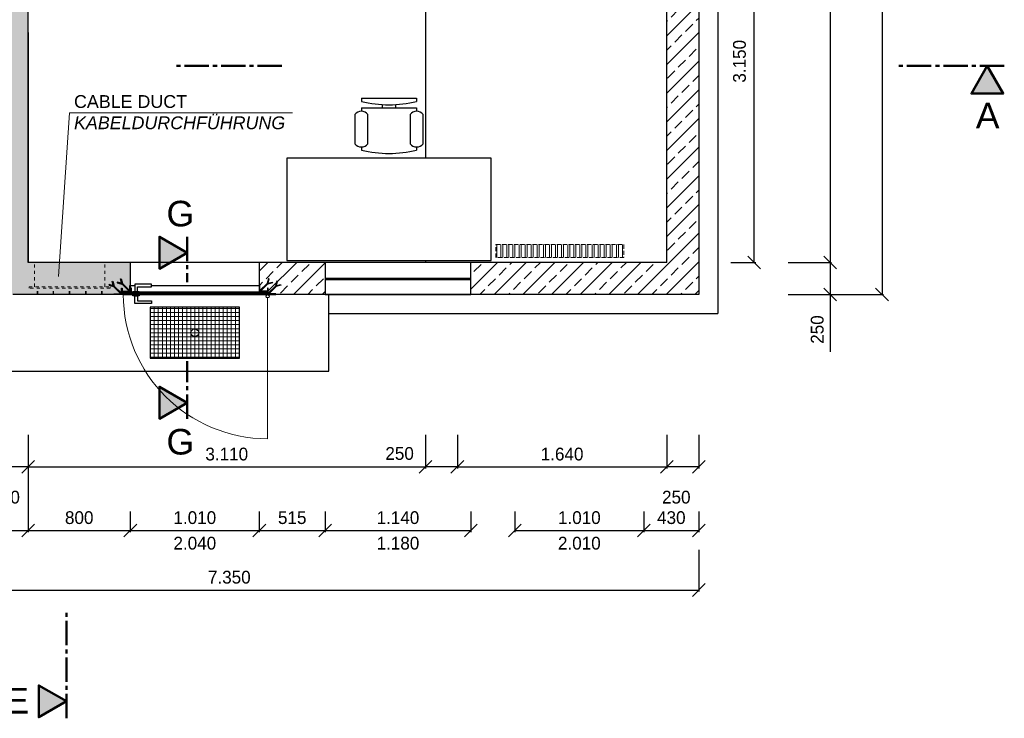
# Model space of a CAD drawing. Header units: millimetres. Extents: x -2065 to 128713, y -54195 to 32418.
# Tile 34 of 61: x 12834 to 20542, y -4769 to 701. Entities that reach past the tile are written whole.
import ezdxf

# ---------------------------------------------------------------- set-up
doc = ezdxf.new("R2010")
doc.units = ezdxf.units.MM
for name, pattern in [('HIDDEN', [9.525, 6.35, -3.175]), ('JIS_02_1.0', [2, 1, -1]), ('MITTE2', [28.575, 19.05, -3.175, 3.175, -3.175])]:
    doc.linetypes.add(name, pattern=pattern)
doc.layers.add('Bemaßung', color=7, linetype='Continuous', lineweight=9)
doc.layers.add('Beschriftung', color=7, linetype='Continuous')
doc.layers.add('POL_Bema', color=7, linetype='Continuous')
doc.styles.add('LBB3.5M1000', font='isocp.shx', dxfattribs={"height": 3.5})
doc.dimstyles.new('DIN', dxfattribs={"dimtxt": 2.5, "dimasz": 2.5, "dimexe": 1.25, "dimexo": 0.625, "dimtad": 1, "dimtih": 1, "dimdec": 4, "dimdsep": 46, "dimlunit": 6, "dimtxsty": 'Standard', "dimcen": 2.5, "dimadec": 0, "dimazin": 0, "dimtfac": 1, "dimtdec": 4, "dimtmove": 0, "dimatfit": 3, "dimfxl": 0, "dimtvp": 1, "dimtolj": 1, "dimtzin": 0, "dimarcsym": 0})
pattern_1 = [(45, (10525, 4650), (-112.2532, 112.2532), []), (45, (10637.25, 4650), (-112.2532, 112.2532), [79.375, -39.6875])]

# ---------------------------------------------------------------- blocks, each defined once
blk = doc.blocks.new('_Oblique')
at = {"layer": 'POL_Bema', "color": 0, "lineweight": -2}
blk.add_line((-0.5, -0.5), (0.5, 0.5), dxfattribs=at)
blk = doc.blocks.new('*D71')
at = {"layer": 'Bemaßung', "color": 0, "lineweight": -2, "transparency": 16777216}
for p, q in [((12650, -2550), (12650, -2813)), ((12900, -2550), (12900, -2813)), ((12900, -2800.5), (12650, -2800.5))]:
    blk.add_line(p, q, dxfattribs=at)
at = {"layer": 'DEFPOINTS', "color": 0, "transparency": 16777216}
for p in [(12650, -1450), (12900, -1450), (12650, -2800.5)]:
    blk.add_point(p, dxfattribs=at)
at = {"layer": 'Bemaßung', "color": 0, "lineweight": -2, "transparency": 16777216, "xscale": 100, "yscale": 100, "zscale": 100, "rotation": 180}
blk.add_blockref('_Oblique', (12650, -2800.5), dxfattribs=at)
at = {"layer": 'Bemaßung', "color": 0, "lineweight": -2, "transparency": 16777216, "xscale": 100, "yscale": 100, "zscale": 100}
blk.add_blockref('_Oblique', (12900, -2800.5), dxfattribs=at)
at = {"layer": 'Bemaßung', "color": 0, "transparency": 16777216, "insert": (12724, -3038), "char_height": 100, "attachment_point": 5}
blk.add_mtext('\\A1;250', dxfattribs=at)
blk = doc.blocks.new('*D72')
at = {"layer": 'Bemaßung', "color": 0, "lineweight": -2, "transparency": 16777216}
for p, q in [((2900, -1200), (2900, -3310.7)), ((12900, -2650), (12900, -3310.7)), ((2900, -3298.2), (12900, -3298.2))]:
    blk.add_line(p, q, dxfattribs=at)
at = {"layer": 'DEFPOINTS', "color": 0, "transparency": 16777216}
for p in [(2900, 0), (12900, -1450), (12900, -3298.2)]:
    blk.add_point(p, dxfattribs=at)
at = {"layer": 'Bemaßung', "color": 0, "lineweight": -2, "transparency": 16777216, "xscale": 100, "yscale": 100, "zscale": 100, "rotation": 180}
blk.add_blockref('_Oblique', (2900, -3298.2), dxfattribs=at)
at = {"layer": 'Bemaßung', "color": 0, "lineweight": -2, "transparency": 16777216, "xscale": 100, "yscale": 100, "zscale": 100}
blk.add_blockref('_Oblique', (12900, -3298.2), dxfattribs=at)
at = {"layer": 'Bemaßung', "color": 0, "transparency": 16777216, "insert": (7900, -3198.2), "char_height": 100, "attachment_point": 5}
blk.add_mtext('\\A1;10.000', dxfattribs=at)
blk = doc.blocks.new('*D74')
at = {"layer": 'Bemaßung', "color": 0, "lineweight": -2, "transparency": 16777216}
for p, q in [((17900, -2550), (17900, -2813)), ((18150, -2550), (18150, -2813)), ((18150, -2800.5), (17900, -2800.5))]:
    blk.add_line(p, q, dxfattribs=at)
at = {"layer": 'DEFPOINTS', "color": 0, "transparency": 16777216}
for p in [(17900, -1450), (18150, -1450), (17900, -2800.5)]:
    blk.add_point(p, dxfattribs=at)
at = {"layer": 'Bemaßung', "color": 0, "lineweight": -2, "transparency": 16777216, "xscale": 100, "yscale": 100, "zscale": 100, "rotation": 180}
blk.add_blockref('_Oblique', (17900, -2800.5), dxfattribs=at)
at = {"layer": 'Bemaßung', "color": 0, "lineweight": -2, "transparency": 16777216, "xscale": 100, "yscale": 100, "zscale": 100}
blk.add_blockref('_Oblique', (18150, -2800.5), dxfattribs=at)
at = {"layer": 'Bemaßung', "color": 0, "transparency": 16777216, "insert": (17974, -3038), "char_height": 100, "attachment_point": 5}
blk.add_mtext('\\A1;250', dxfattribs=at)
blk = doc.blocks.new('*D75')
at = {"layer": 'Bemaßung', "color": 0, "lineweight": -2, "transparency": 16777216}
for p, q in [((16010, -2550), (16010, -2813)), ((16260, -2550), (16260, -2813)), ((16260, -2800.5), (16010, -2800.5))]:
    blk.add_line(p, q, dxfattribs=at)
at = {"layer": 'DEFPOINTS', "color": 0, "transparency": 16777216}
for p in [(16010, -1450), (16260, -1450), (16010, -2800.5)]:
    blk.add_point(p, dxfattribs=at)
at = {"layer": 'Bemaßung', "color": 0, "lineweight": -2, "transparency": 16777216, "xscale": 100, "yscale": 100, "zscale": 100, "rotation": 180}
blk.add_blockref('_Oblique', (16010, -2800.5), dxfattribs=at)
at = {"layer": 'Bemaßung', "color": 0, "lineweight": -2, "transparency": 16777216, "xscale": 100, "yscale": 100, "zscale": 100}
blk.add_blockref('_Oblique', (16260, -2800.5), dxfattribs=at)
at = {"layer": 'Bemaßung', "color": 0, "transparency": 16777216, "insert": (15808, -2695.9), "char_height": 100, "attachment_point": 5}
blk.add_mtext('\\A1;250', dxfattribs=at)
blk = doc.blocks.new('*D76')
at = {"layer": 'Bemaßung', "color": 0, "lineweight": -2, "transparency": 16777216}
for p, q in [((12900, -2550), (12900, -2813)), ((16010, -2550), (16010, -2813)), ((12900, -2800.5), (16010, -2800.5))]:
    blk.add_line(p, q, dxfattribs=at)
at = {"layer": 'DEFPOINTS', "color": 0, "transparency": 16777216}
for p in [(12900, -1450), (16010, -1450), (16010, -2800.5)]:
    blk.add_point(p, dxfattribs=at)
at = {"layer": 'Bemaßung', "color": 0, "lineweight": -2, "transparency": 16777216, "xscale": 100, "yscale": 100, "zscale": 100, "rotation": 180}
blk.add_blockref('_Oblique', (12900, -2800.5), dxfattribs=at)
at = {"layer": 'Bemaßung', "color": 0, "lineweight": -2, "transparency": 16777216, "xscale": 100, "yscale": 100, "zscale": 100}
blk.add_blockref('_Oblique', (16010, -2800.5), dxfattribs=at)
at = {"layer": 'Bemaßung', "color": 0, "transparency": 16777216, "insert": (14455, -2700.5), "char_height": 100, "attachment_point": 5}
blk.add_mtext('\\A1;3.110', dxfattribs=at)
blk = doc.blocks.new('*D77')
at = {"layer": 'Bemaßung', "color": 0, "lineweight": -2, "transparency": 16777216}
for p, q in [((16260, -2550), (16260, -2813)), ((17900, -2550), (17900, -2813)), ((16260, -2800.5), (17900, -2800.5))]:
    blk.add_line(p, q, dxfattribs=at)
at = {"layer": 'DEFPOINTS', "color": 0, "transparency": 16777216}
for p in [(16260, -1450), (17900, -1450), (17900, -2800.5)]:
    blk.add_point(p, dxfattribs=at)
at = {"layer": 'Bemaßung', "color": 0, "lineweight": -2, "transparency": 16777216, "xscale": 100, "yscale": 100, "zscale": 100, "rotation": 180}
blk.add_blockref('_Oblique', (16260, -2800.5), dxfattribs=at)
at = {"layer": 'Bemaßung', "color": 0, "lineweight": -2, "transparency": 16777216, "xscale": 100, "yscale": 100, "zscale": 100}
blk.add_blockref('_Oblique', (17900, -2800.5), dxfattribs=at)
at = {"layer": 'Bemaßung', "color": 0, "transparency": 16777216, "insert": (17080, -2700.5), "char_height": 100, "attachment_point": 5}
blk.add_mtext('\\A1;1.640', dxfattribs=at)
blk = doc.blocks.new('*D78')
at = {"layer": 'Bemaßung', "color": 0, "lineweight": -2, "transparency": 16777216}
for p, q in [((12900, -3150), (12900, -3310.7)), ((13700, -3150), (13700, -3310.7)), ((12900, -3298.2), (13700, -3298.2))]:
    blk.add_line(p, q, dxfattribs=at)
at = {"layer": 'DEFPOINTS', "color": 0, "transparency": 16777216}
for p in [(12900, -1450), (13700, -1450), (13700, -3298.2)]:
    blk.add_point(p, dxfattribs=at)
at = {"layer": 'Bemaßung', "color": 0, "lineweight": -2, "transparency": 16777216, "xscale": 100, "yscale": 100, "zscale": 100, "rotation": 180}
blk.add_blockref('_Oblique', (12900, -3298.2), dxfattribs=at)
at = {"layer": 'Bemaßung', "color": 0, "lineweight": -2, "transparency": 16777216, "xscale": 100, "yscale": 100, "zscale": 100}
blk.add_blockref('_Oblique', (13700, -3298.2), dxfattribs=at)
at = {"layer": 'Bemaßung', "color": 0, "transparency": 16777216, "insert": (13300, -3198.2), "char_height": 100, "attachment_point": 5}
blk.add_mtext('\\A1;800', dxfattribs=at)
blk = doc.blocks.new('*D79')
at = {"layer": 'Bemaßung', "color": 0, "lineweight": -2, "transparency": 16777216}
for p, q in [((14710, -3150), (14710, -3310.7)), ((15225, -3150), (15225, -3310.7)), ((14710, -3298.2), (15225, -3298.2))]:
    blk.add_line(p, q, dxfattribs=at)
at = {"layer": 'DEFPOINTS', "color": 0, "transparency": 16777216}
for p in [(14710, -1450), (15225, -1450), (15225, -3298.2)]:
    blk.add_point(p, dxfattribs=at)
at = {"layer": 'Bemaßung', "color": 0, "lineweight": -2, "transparency": 16777216, "xscale": 100, "yscale": 100, "zscale": 100, "rotation": 180}
blk.add_blockref('_Oblique', (14710, -3298.2), dxfattribs=at)
at = {"layer": 'Bemaßung', "color": 0, "lineweight": -2, "transparency": 16777216, "xscale": 100, "yscale": 100, "zscale": 100}
blk.add_blockref('_Oblique', (15225, -3298.2), dxfattribs=at)
at = {"layer": 'Bemaßung', "color": 0, "transparency": 16777216, "insert": (14967.5, -3198.2), "char_height": 100, "attachment_point": 5}
blk.add_mtext('\\A1;515', dxfattribs=at)
blk = doc.blocks.new('*D80')
at = {"layer": 'Bemaßung', "color": 0, "lineweight": -2, "transparency": 16777216}
for p, q in [((17720, -3150), (17720, -3310.7)), ((18150, -3150), (18150, -3310.7)), ((17720, -3298.2), (18150, -3298.2))]:
    blk.add_line(p, q, dxfattribs=at)
at = {"layer": 'DEFPOINTS', "color": 0, "transparency": 16777216}
for p in [(17720, -1450), (18150, -1450), (18150, -3298.2)]:
    blk.add_point(p, dxfattribs=at)
at = {"layer": 'Bemaßung', "color": 0, "lineweight": -2, "transparency": 16777216, "xscale": 100, "yscale": 100, "zscale": 100, "rotation": 180}
blk.add_blockref('_Oblique', (17720, -3298.2), dxfattribs=at)
at = {"layer": 'Bemaßung', "color": 0, "lineweight": -2, "transparency": 16777216, "xscale": 100, "yscale": 100, "zscale": 100}
blk.add_blockref('_Oblique', (18150, -3298.2), dxfattribs=at)
at = {"layer": 'Bemaßung', "color": 0, "transparency": 16777216, "insert": (17935, -3198.2), "char_height": 100, "attachment_point": 5}
blk.add_mtext('\\A1;430', dxfattribs=at)
blk = doc.blocks.new('*D81')
at = {"layer": 'Bemaßung', "color": 0, "lineweight": -2, "transparency": 16777216}
for p, q in [((13700, -3150), (13700, -3310.7)), ((14710, -3150), (14710, -3310.7)), ((13700, -3298.2), (14710, -3298.2))]:
    blk.add_line(p, q, dxfattribs=at)
at = {"layer": 'DEFPOINTS', "color": 0, "transparency": 16777216}
for p in [(13700, -1450), (14710, -1450), (14710, -3298.2)]:
    blk.add_point(p, dxfattribs=at)
at = {"layer": 'Bemaßung', "color": 0, "lineweight": -2, "transparency": 16777216, "xscale": 100, "yscale": 100, "zscale": 100, "rotation": 180}
blk.add_blockref('_Oblique', (13700, -3298.2), dxfattribs=at)
at = {"layer": 'Bemaßung', "color": 0, "lineweight": -2, "transparency": 16777216, "xscale": 100, "yscale": 100, "zscale": 100}
blk.add_blockref('_Oblique', (14710, -3298.2), dxfattribs=at)
at = {"layer": 'Bemaßung', "color": 0, "transparency": 16777216, "char_height": 100, "attachment_point": 5}
for s, insert in [('\\A1;1.010', (14205, -3198.2)), ('\\A1;2.040', (14205, -3398.2))]:
    blk.add_mtext(s, dxfattribs=dict(at, insert=insert))
blk = doc.blocks.new('*D82')
at = {"layer": 'Bemaßung', "color": 0, "lineweight": -2, "transparency": 16777216}
for p, q in [((16710, -3150), (16710, -3310.7)), ((17720, -3150), (17720, -3310.7)), ((16710, -3298.2), (17720, -3298.2))]:
    blk.add_line(p, q, dxfattribs=at)
at = {"layer": 'DEFPOINTS', "color": 0, "transparency": 16777216}
for p in [(16710, -1450), (17720, -1450), (17720, -3298.2)]:
    blk.add_point(p, dxfattribs=at)
at = {"layer": 'Bemaßung', "color": 0, "lineweight": -2, "transparency": 16777216, "xscale": 100, "yscale": 100, "zscale": 100, "rotation": 180}
blk.add_blockref('_Oblique', (16710, -3298.2), dxfattribs=at)
at = {"layer": 'Bemaßung', "color": 0, "lineweight": -2, "transparency": 16777216, "xscale": 100, "yscale": 100, "zscale": 100}
blk.add_blockref('_Oblique', (17720, -3298.2), dxfattribs=at)
at = {"layer": 'Bemaßung', "color": 0, "transparency": 16777216, "char_height": 100, "attachment_point": 5}
for s, insert in [('\\A1;1.010', (17215, -3198.2)), ('\\A1;2.010', (17215, -3398.2))]:
    blk.add_mtext(s, dxfattribs=dict(at, insert=insert))
blk = doc.blocks.new('*D83')
at = {"layer": 'Bemaßung', "color": 0, "lineweight": -2, "transparency": 16777216}
for p, q in [((10800, -3450), (10800, -3776.8)), ((18150, -3450), (18150, -3776.8)), ((10800, -3764.3), (18150, -3764.3))]:
    blk.add_line(p, q, dxfattribs=at)
at = {"layer": 'DEFPOINTS', "color": 0, "transparency": 16777216}
for p in [(10800, -1750), (18150, -1750), (18150, -3764.3)]:
    blk.add_point(p, dxfattribs=at)
at = {"layer": 'Bemaßung', "color": 0, "lineweight": -2, "transparency": 16777216, "xscale": 100, "yscale": 100, "zscale": 100, "rotation": 180}
blk.add_blockref('_Oblique', (10800, -3764.3), dxfattribs=at)
at = {"layer": 'Bemaßung', "color": 0, "lineweight": -2, "transparency": 16777216, "xscale": 100, "yscale": 100, "zscale": 100}
blk.add_blockref('_Oblique', (18150, -3764.3), dxfattribs=at)
at = {"layer": 'Bemaßung', "color": 0, "transparency": 16777216, "insert": (14475, -3664.3), "char_height": 100, "attachment_point": 5}
blk.add_mtext('\\A1;7.350', dxfattribs=at)
blk = doc.blocks.new('*D84')
at = {"layer": 'Bemaßung', "color": 0, "lineweight": -2, "transparency": 16777216}
for p, q in [((18850, 10750), (19596.8, 10750)), ((19584.3, 10750), (19584.3, -1450)), ((18850, -1450), (19596.8, -1450))]:
    blk.add_line(p, q, dxfattribs=at)
at = {"layer": 'DEFPOINTS', "color": 0, "transparency": 16777216}
for p in [(18150, 10750), (18150, -1450), (19584.3, -1450)]:
    blk.add_point(p, dxfattribs=at)
at = {"layer": 'Bemaßung', "color": 0, "lineweight": -2, "transparency": 16777216, "xscale": 100, "yscale": 100, "zscale": 100}
for p, rotation in [((19584.3, 10750), 90.0000000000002), ((19584.3, -1450), 270.0000000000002)]:
    blk.add_blockref('_Oblique', p, dxfattribs=dict(at, rotation=rotation))
at = {"layer": 'Bemaßung', "color": 0, "transparency": 16777216, "insert": (19456.4, 4650), "char_height": 100, "attachment_point": 5, "rotation": 90}
blk.add_mtext('\\A1;12.200', dxfattribs=at)
blk = doc.blocks.new('*D85')
at = {"layer": 'Bemaßung', "color": 0, "lineweight": -2, "transparency": 16777216}
for p, q in [((18850, -1200), (19190.2, -1200)), ((19177.7, -1200), (19177.7, -1450)), ((18850, -1450), (19190.2, -1450)), ((19177.7, -1450), (19177.7, -1900))]:
    blk.add_line(p, q, dxfattribs=at)
at = {"layer": 'DEFPOINTS', "color": 0, "transparency": 16777216}
for p in [(18150, -1200), (19177.7, -1200), (18150, -1450)]:
    blk.add_point(p, dxfattribs=at)
at = {"layer": 'Bemaßung', "color": 0, "lineweight": -2, "transparency": 16777216, "xscale": 100, "yscale": 100, "zscale": 100}
for p, rotation in [((19177.7, -1200), 90), ((19177.7, -1450), 270)]:
    blk.add_blockref('_Oblique', p, dxfattribs=dict(at, rotation=rotation))
at = {"layer": 'Bemaßung', "color": 0, "transparency": 16777216, "insert": (19077.7, -1725), "char_height": 100, "attachment_point": 5, "rotation": 90}
blk.add_mtext('\\A1;250', dxfattribs=at)
blk = doc.blocks.new('*D89')
at = {"layer": 'Bemaßung', "color": 0, "lineweight": -2, "transparency": 16777216}
for p, q in [((18850, 5150), (19190.2, 5150)), ((19177.7, 5150), (19177.7, -1200)), ((18850, -1200), (19190.2, -1200))]:
    blk.add_line(p, q, dxfattribs=at)
at = {"layer": 'DEFPOINTS', "color": 0, "transparency": 16777216}
for p in [(18150, 5150), (18150, -1200), (19177.7, -1200)]:
    blk.add_point(p, dxfattribs=at)
at = {"layer": 'Bemaßung', "color": 0, "lineweight": -2, "transparency": 16777216, "xscale": 100, "yscale": 100, "zscale": 100}
for p, rotation in [((19177.7, 5150), 90), ((19177.7, -1200), 270)]:
    blk.add_blockref('_Oblique', p, dxfattribs=dict(at, rotation=rotation))
at = {"layer": 'Bemaßung', "color": 0, "transparency": 16777216, "insert": (19062.5, 1975), "char_height": 100, "attachment_point": 5, "rotation": 90}
blk.add_mtext('\\A1;6.350', dxfattribs=at)
blk = doc.blocks.new('*D115')
at = {"layer": 'Bemaßung', "color": 0, "lineweight": -2, "transparency": 16777216}
for p, q in [((18400, 1950), (18595.8, 1950)), ((18583.3, -1200), (18583.3, 1950)), ((18400, -1200), (18595.8, -1200))]:
    blk.add_line(p, q, dxfattribs=at)
at = {"layer": 'DEFPOINTS', "color": 0, "transparency": 16777216}
for p in [(18150, 1950), (18583.3, 1950), (18150, -1200)]:
    blk.add_point(p, dxfattribs=at)
at = {"layer": 'Bemaßung', "color": 0, "lineweight": -2, "transparency": 16777216, "xscale": 100, "yscale": 100, "zscale": 100}
for p, rotation in [((18583.3, 1950), 90), ((18583.3, -1200), 270)]:
    blk.add_blockref('_Oblique', p, dxfattribs=dict(at, rotation=rotation))
at = {"layer": 'Bemaßung', "color": 0, "transparency": 16777216, "insert": (18468.8, 375), "char_height": 100, "attachment_point": 5, "rotation": 90}
blk.add_mtext('\\A1;3.150', dxfattribs=at)
blk = doc.blocks.new('*D116')
at = {"layer": 'Bemaßung', "color": 0, "lineweight": -2, "transparency": 16777216}
for p, q in [((15225, -3150), (15225, -3310.7)), ((16365, -3150), (16365, -3310.7)), ((15225, -3298.2), (16365, -3298.2))]:
    blk.add_line(p, q, dxfattribs=at)
at = {"layer": 'DEFPOINTS', "color": 0, "transparency": 16777216}
for p in [(15225, -1450), (16365, -1450), (16365, -3298.2)]:
    blk.add_point(p, dxfattribs=at)
at = {"layer": 'Bemaßung', "color": 0, "lineweight": -2, "transparency": 16777216, "xscale": 100, "yscale": 100, "zscale": 100, "rotation": 180}
blk.add_blockref('_Oblique', (15225, -3298.2), dxfattribs=at)
at = {"layer": 'Bemaßung', "color": 0, "lineweight": -2, "transparency": 16777216, "xscale": 100, "yscale": 100, "zscale": 100}
blk.add_blockref('_Oblique', (16365, -3298.2), dxfattribs=at)
at = {"layer": 'Bemaßung', "color": 0, "transparency": 16777216, "char_height": 100, "attachment_point": 5}
for s, insert in [('\\A1;1.140', (15795, -3198.2)), ('\\A1;1.180', (15795, -3398.2))]:
    blk.add_mtext(s, dxfattribs=dict(at, insert=insert))
blk = doc.blocks.new('Stuhl - Schreibtischstuhl')
at = {"linetype": 'Continuous'}
for p, q in [((-8.5, 0), (-8.5, -1)), ((-8.5, 0), (8.5, 0)), ((8.5, 0), (8.5, -1)), ((-8.5, -3), (-8.5, -4)), ((-8.5, -3), (8.5, -3)), ((-2, -3), (-2, -1.9355)), ((2, -1.9576), (2, -3)), ((8.5, -3), (8.5, -4)), ((-10.5, -5), (-10.5, -14)), ((-6.5, -14), (-6.5, -5)), ((6.5, -5), (6.5, -14)), ((10.5, -14), (10.5, -5)), ((-8.5, -15), (-8.5, -16)), ((8.5, -15), (8.5, -16))]:
    blk.add_line(p, q, dxfattribs=at)
for centre, radius, start, end in [((0, 34.625), 36.625, 256.5803, 283.4197), ((-8.5, -6.5), 2.5, 36.8699, 143.1301), ((8.5, -6.5), 2.5, 36.8699, 143.1301), ((-8.5, -12.5), 2.5, 216.8699, 323.1301), ((8.5, -12.5), 2.5, 216.8699, 323.1301), ((0, 19.625), 36.625, 256.5803, 283.4197)]:
    blk.add_arc(centre, radius, start, end, dxfattribs=at)
blk = doc.blocks.new('Stuhl2')
blk.add_blockref('Stuhl - Schreibtischstuhl', (0, 17))

msp = doc.modelspace()

# ---------------------------------------------------------------- hatches: boundary and pattern name
at = {"lineweight": 5}
h = msp.add_hatch(dxfattribs=at)
h.set_pattern_fill('ANSI33', color=256, scale=25)
h.set_pattern_definition(pattern_1)
h.paths.add_polyline_path([(4835, 10500), (4835, 10680), (4840, 10680), (4840, 10720), (4845, 10725), (4900, 10725), (4900, 10700), (4905, 10700), (4905, 10740), (4910, 10745), (4965, 10745), (4965, 10750), (13670, 10750), (13670, 10745), (13725, 10745), (13730, 10740), (13730, 10700), (13735, 10700), (13735, 10725), (13790, 10725), (13795, 10720), (13795, 10680), (13800, 10680), (13800, 10500), (12900, 10500), (12900, -1200), (13700, -1200), (13700, -1380), (13695, -1380), (13695, -1420), (13690, -1425), (13635, -1425), (13635, -1400), (13630, -1400), (13630, -1440), (13625, -1445), (13570, -1445), (13570, -1450), (12780, -1450), (12780, -1445), (12725, -1445), (12720, -1440), (12720, -1400), (12715, -1400), (12715, -1425), (12660, -1425), (12655, -1420), (12655, -1380), (12650, -1380), (12650, 10500)])
h = msp.add_hatch(dxfattribs=at)
h.set_pattern_fill('ANSI33', color=256, scale=25)
h.set_pattern_definition(pattern_1)
h.paths.add_polyline_path([(17900, 3830), (18150, 3830), (18150, -1450), (16365, -1450), (16365, -1200), (17900, -1200)])
h = msp.add_hatch(color=256)
h.dxf.hatch_style = 1
h.paths.add_polyline_path([(20408.69258, 339.14782), (20533.63383, 122.74324), (20283.75134, 122.74324)])
h = msp.add_hatch(color=256)
h.dxf.hatch_style = 1
h.paths.add_polyline_path([(14144.26426, -1123.86972), (13927.85967, -998.92847), (13927.85967, -1248.81097)])
at = {"linetype": 'HIDDEN', "lineweight": 9, "ltscale": 5}
h = msp.add_hatch(dxfattribs=at)
h.set_pattern_fill('ANSI32', color=253, scale=5, angle=225)
h.set_pattern_definition([(270, (64145.54, -2217.806), (47.625, -9e-15), []), (270, (64129.665, -2233.68), (47.625, -9e-15), [])])
h.paths.add_polyline_path([(16562.5, -1060.25121), (17562.5, -1060.25121), (17562.5, -1160.25121), (16562.5, -1160.25121)])
at = {"lineweight": 5}
h = msp.add_hatch(dxfattribs=at)
h.set_pattern_fill('ANSI33', color=256, scale=25)
h.set_pattern_definition(pattern_1)
h.paths.add_polyline_path([(14710, -1200), (15225, -1200), (15225, -1450), (14840, -1450), (14840, -1445), (14785, -1445), (14780, -1440), (14780, -1400), (14775, -1400), (14775, -1425), (14720, -1425), (14715, -1420), (14715, -1380), (14710, -1380)])
h = msp.add_hatch(dxfattribs=at)
h.set_pattern_fill('ANSI31', color=256)
h.set_pattern_definition([(45, (15631.2297, 3027.307), (-2.245064, 2.245064), [])])
edge = h.paths.add_edge_path()
edge.add_line((13700, -1380), (13700, -1430))
edge.add_line((13700, -1430), (13635, -1430))
edge.add_line((13635, -1430), (13635, -1427.5))
edge.add_arc((13637.5, -1427.5), 2.5, 90, 180, ccw=False)
edge.add_line((13637.5, -1425), (13690, -1425))
edge.add_arc((13690, -1420), 5, 270, 360)
edge.add_line((13695, -1420), (13695, -1382.5))
edge.add_arc((13697.5, -1382.5), 2.5, 90, 180, ccw=False)
edge.add_line((13697.5, -1380), (13700, -1380))
h = msp.add_hatch(dxfattribs=at)
h.set_pattern_fill('ANSI31', color=256)
h.set_pattern_definition([(45, (15706.2297, 3027.307), (-2.245064, 2.245064), [])])
edge = h.paths.add_edge_path()
edge.add_line((14710, -1380), (14710, -1430))
edge.add_line((14710, -1430), (14775, -1430))
edge.add_line((14775, -1430), (14775, -1427.5))
edge.add_arc((14772.5, -1427.5), 2.5, 720, 810)
edge.add_line((14772.5, -1425), (14720, -1425))
edge.add_arc((14720, -1420), 5, 540, 630, ccw=False)
edge.add_line((14715, -1420), (14715, -1382.5))
edge.add_arc((14712.5, -1382.5), 2.5, 720, 810)
edge.add_line((14712.5, -1380), (14710, -1380))
h = msp.add_hatch(dxfattribs=at)
h.set_pattern_fill('ANSI31', color=256, angle=-90)
h.set_pattern_definition([(315, (15631.2297, 3027.307), (2.245064, 2.245064), [])])
edge = h.paths.add_edge_path()
edge.add_line((13635, -1400), (13635, -1450))
edge.add_line((13635, -1450), (13570, -1450))
edge.add_line((13570, -1450), (13570, -1447.5))
edge.add_arc((13572.5, -1447.5), 2.5, 90, 180, ccw=False)
edge.add_line((13572.5, -1445), (13625, -1445))
edge.add_arc((13625, -1440), 5, 270, 360)
edge.add_line((13630, -1440), (13630, -1402.5))
edge.add_arc((13632.5, -1402.5), 2.5, 90, 180, ccw=False)
edge.add_line((13632.5, -1400), (13635, -1400))
h = msp.add_hatch(dxfattribs=at)
h.set_pattern_fill('ANSI31', color=256, scale=0.5, angle=90)
h.set_pattern_definition([(135, (-1836.2249, -764.9935), (-1.12253202, -1.12253202), [])])
h.paths.add_polyline_path([(13635, -1436), (13655, -1436), (13655, -1434), (13635, -1434)])
h = msp.add_hatch(dxfattribs=at)
h.set_pattern_fill('ANSI31', color=256)
h.set_pattern_definition([(45, (-1836.225, -764.9935), (-2.245064, 2.245064), [])])
h.paths.add_polyline_path([(13645, -1450), (14765, -1450), (14765, -1440), (13645, -1440)])
h = msp.add_hatch(dxfattribs=at)
h.set_pattern_fill('ANSI31', color=256, angle=90)
h.set_pattern_definition([(135, (-1836.225, -764.9935), (-2.245064, -2.245064), [])])
h.paths.add_polyline_path([(13700, -1440), (13710, -1440), (13710, -1400), (13700, -1400)])
h = msp.add_hatch(dxfattribs=at)
h.set_pattern_fill('ANSI31', color=256, scale=0.5, angle=90)
h.set_pattern_definition([(135, (-1761.2249, -764.9935), (-1.12253202, -1.12253202), [])])
h.paths.add_polyline_path([(14775, -1436), (14755, -1436), (14755, -1434), (14775, -1434)])
h = msp.add_hatch(dxfattribs=at)
h.set_pattern_fill('ANSI31', color=256, angle=-90)
h.set_pattern_definition([(315, (15706.2297, 3027.307), (2.245064, 2.245064), [])])
edge = h.paths.add_edge_path()
edge.add_line((14775, -1400), (14775, -1450))
edge.add_line((14775, -1450), (14840, -1450))
edge.add_line((14840, -1450), (14840, -1447.5))
edge.add_arc((14837.5, -1447.5), 2.5, 720, 810)
edge.add_line((14837.5, -1445), (14785, -1445))
edge.add_arc((14785, -1440), 5, 540, 630, ccw=False)
edge.add_line((14780, -1440), (14780, -1402.5))
edge.add_arc((14777.5, -1402.5), 2.5, 720, 810)
edge.add_line((14777.5, -1400), (14775, -1400))
at = {"lineweight": 13}
h = msp.add_hatch(dxfattribs=at)
h.set_pattern_fill('ANSI37', color=256, scale=10, angle=45)
h.set_pattern_definition([(90, (14205, -1750), (-31.75, 5e-15), []), (180, (14205, -1750), (-5e-15, -31.75), [])])
h.paths.add_polyline_path([(13855, -1950), (14555, -1950), (14555, -1550), (13855, -1550)])
h = msp.add_hatch(color=256)
h.dxf.hatch_style = 1
h.paths.add_polyline_path([(14144.26426, -2298.18352), (13927.85967, -2423.12476), (13927.85967, -2173.24227)])
h = msp.add_hatch(color=256)
h.dxf.hatch_style = 1
h.paths.add_polyline_path([(13200, -4635.62336), (12983.59542, -4760.56461), (12983.59542, -4510.68212)])

# ---------------------------------------------------------------- linework, layer by layer
for p, q in [((18300, 10900), (18300, -1600)), ((18150, 10750), (18150, -1450)), ((17900, -1200), (17900, 5150)), ((12900, -1200), (12900, 3650)), ((16010, 1950), (16010, -383.39432)), ((12900, 600), (12900, -1200)), ((17900, -1200), (12900, -1200)), ((13700, -1200), (13700, -1430)), ((14710, -1200), (14710, -1430)), ((16010, -1183.39432), (16010, -1200)), ((13700, -1380), (13735, -1380)), ((13865, -1380), (14710, -1380)), ((16365, -1325), (15225, -1325)), ((16365, -1335), (15225, -1335)), ((18150, -1450), (12780, -1450)), ((13710, -1430), (13720, -1430)), ((13770, -1430), (14710, -1430)), ((15255, -2050), (15255, -1450)), ((15255, -1600), (18300, -1600)), ((10800, -2050), (15255, -2050))]:
    msp.add_line(p, q)
at = {"linetype": 'MITTE2', "lineweight": 50, "ltscale": 10}
for p, q in [((14886.67076, 339.14782), (14030.96233, 339.14782)), ((20541.71765, 339.14782), (19686.00921, 339.14782)), ((14144.26426, -998.92847), (14144.26426, -1353.20677)), ((14144.26426, -2423.12476), (14144.26426, -1971.5763)), ((13200, -4768.64843), (13200, -3912.94))]:
    msp.add_line(p, q, dxfattribs=at)
at = {"linetype": 'JIS_02_1.0', "lineweight": 18, "ltscale": 25}
for p, q in [((12950, -1390), (12950, -1200)), ((13500, -1390), (13500, -1200)), ((12970, -1450), (12970, -1400)), ((12975, -1450), (12975, -1400)), ((13095, -1450), (13095, -1400)), ((13100, -1450), (13100, -1400)), ((13222.5, -1450), (13222.5, -1400)), ((13227.5, -1450), (13227.5, -1400)), ((13350, -1450), (13350, -1400)), ((13355, -1450), (13355, -1400)), ((13475, -1450), (13475, -1400)), ((13480, -1450), (13480, -1400))]:
    msp.add_line(p, q, dxfattribs=at)
at = {"lineweight": 50}
for p, q in [((13645, -1436.05738), (13655, -1436.05738)), ((13655, -1433.8549), (13655, -1430.06229)), ((14755, -1433.8549), (14755, -1430.06229)), ((14765, -1436.05738), (14755, -1436.05738))]:
    msp.add_line(p, q, dxfattribs=at)
at = {"color": 251, "lineweight": 5}
msp.add_line((14775, -1477), (14775, -2580), dxfattribs=at)
at = {"lineweight": 50}
for points in [[(20408.69258, 339.14782), (20533.63383, 122.74324), (20283.75134, 122.74324)], [(14144.26426, -1123.86972), (13927.85967, -998.92847), (13927.85967, -1248.81097)], [(14144.26426, -2298.18352), (13927.85967, -2423.12476), (13927.85967, -2173.24227)], [(13200, -4635.62336), (12983.59542, -4760.56461), (12983.59542, -4510.68212)]]:
    msp.add_lwpolyline(points, close=True, dxfattribs=at)
at = {"color": 253}
msp.add_lwpolyline([(14925, -1183.39432), (16525, -1183.39432), (16525, -383.39432), (14925, -383.39432)], close=True, dxfattribs=at)
at = {"color": 253, "linetype": 'HIDDEN', "lineweight": 9, "ltscale": 5}
msp.add_lwpolyline([(16562.5, -1060.25121), (17562.5, -1060.25121), (17562.5, -1160.25121), (16562.5, -1160.25121)], close=True, dxfattribs=at)
for points in [[(15225, -1450), (16365, -1450), (16365, -1200), (15225, -1200)], [(13635, -1436), (13655, -1436), (13655, -1434), (13635, -1434)], [(13645, -1450), (14765, -1450), (14765, -1440), (13645, -1440)], [(13700, -1440), (13710, -1440), (13710, -1400), (13700, -1400)], [(13720, -1440), (13770, -1440), (13770, -1430), (13720, -1430)], [(13720, -1450), (13770, -1450), (13770, -1460), (13720, -1460)], [(14775, -1452), (14725, -1452), (14725, -1450), (14775, -1450)], [(14775, -1436), (14755, -1436), (14755, -1434), (14775, -1434)], [(14825, -1452), (14775, -1452), (14775, -1450), (14825, -1450)], [(13855, -1950), (14555, -1950), (14555, -1550), (13855, -1550)]]:
    msp.add_lwpolyline(points, close=True)
for points in [[(13567.01724, -1382.01724), (13533.39931, -1373.00935), (13531.84639, -1378.8049), (13569.70697, -1388.94961)], [(13568.57016, -1387.8128), (13558.00935, -1348.39931), (13563.8049, -1346.84639), (13573.94961, -1384.70697)], [(13568.57016, -1387.8128), (13625.70711, -1444.94975), (13629.94975, -1440.70711), (13573.94961, -1384.70697)], [(13632.01724, -1362.01724), (13598.39931, -1353.00935), (13596.84639, -1358.8049), (13634.70697, -1368.94961)], [(13633.57016, -1367.8128), (13623.00935, -1328.39931), (13628.8049, -1326.84639), (13638.94961, -1364.70697)], [(13633.57016, -1367.8128), (13690.70711, -1424.94975), (13694.94975, -1420.70711), (13638.94961, -1364.70697)], [(13755, -1370), (13735, -1370), (13735, -1430), (13755, -1430), (13755, -1390), (13865, -1390), (13865, -1370), (13735, -1370), (13735, -1390)], [(14776.42984, -1367.8128), (14719.29289, -1424.94975), (14715.05025, -1420.70711), (14771.05039, -1364.70697)], [(14776.42984, -1367.8128), (14786.99065, -1328.39931), (14781.1951, -1326.84639), (14771.05039, -1364.70697)], [(14777.98276, -1362.01724), (14811.60069, -1353.00935), (14813.15361, -1358.8049), (14775.29303, -1368.94961)], [(14841.42984, -1387.8128), (14784.29289, -1444.94975), (14780.05025, -1440.70711), (14836.05039, -1384.70697)], [(14841.42984, -1387.8128), (14851.99065, -1348.39931), (14846.1951, -1346.84639), (14836.05039, -1384.70697)], [(14842.98276, -1382.01724), (14876.60069, -1373.00935), (14878.15361, -1378.8049), (14840.29303, -1388.94961)], [(13755, -1520), (13735, -1520), (13735, -1460), (13755, -1460), (13755, -1500), (13865, -1500), (13865, -1520), (13735, -1520), (13735, -1500)]]:
    msp.add_lwpolyline(points)
for points in [[(13700, -1380), (13700, -1430), (13635, -1430), (13635, -1427.5, -0.4142135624), (13637.5, -1425), (13690, -1425, 0.4142135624), (13695, -1420), (13695, -1382.5, -0.4142135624), (13697.5, -1380)], [(14710, -1380), (14710, -1430), (14775, -1430), (14775, -1427.5, 0.4142135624), (14772.5, -1425), (14720, -1425, -0.4142135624), (14715, -1420), (14715, -1382.5, 0.4142135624), (14712.5, -1380)], [(13635, -1400), (13635, -1450), (13570, -1450), (13570, -1447.5, -0.4142135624), (13572.5, -1445), (13625, -1445, 0.4142135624), (13630, -1440), (13630, -1402.5, -0.4142135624), (13632.5, -1400)], [(14775, -1400), (14775, -1450), (14840, -1450), (14840, -1447.5, 0.4142135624), (14837.5, -1445), (14785, -1445, -0.4142135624), (14780, -1440), (14780, -1402.5, 0.4142135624), (14777.5, -1400)]]:
    msp.add_lwpolyline(points, format="xyb", close=True)
at = {"linetype": 'JIS_02_1.0', "lineweight": 18, "ltscale": 25}
msp.add_lwpolyline([(12908, -1390), (13542, -1390), (13542, -1400), (12908, -1400)], close=True, dxfattribs=at)
at = {"lineweight": 50}
for points in [[(13645, -1434), (13645, -1430.06229), (13659.63274, -1430.06229), (13659.63274, -1434)], [(14765, -1434), (14765, -1430.06229), (14750.36726, -1430.06229), (14750.36726, -1434)]]:
    msp.add_lwpolyline(points, dxfattribs=at)
for centre, radius in [((14775, -1464.5), 12.5), ((14205, -1750), 30.15)]:
    msp.add_circle(centre, radius)
at = {"color": 251, "lineweight": 5}
msp.add_arc((14775, -1450), 1130, 180, 270, dxfattribs=at)
at = {"lineweight": 50}
for points in [[(13650, -1436.05738), (13650.42117, -1438.78163), (13652.01871, -1439.49138), (13654.34849, -1439.91281), (13655.99042, -1439.46921), (13658.16484, -1437.93875), (13657.9429, -1435.69855), (13656.43413, -1434.34556), (13654.7922, -1433.81322), (13649.37839, -1433.87979), (13644.98517, -1433.96852)], [(14760, -1436.05738), (14759.57883, -1438.78163), (14757.98129, -1439.49138), (14755.65151, -1439.91281), (14754.00958, -1439.46921), (14751.83516, -1437.93875), (14752.0571, -1435.69855), (14753.56587, -1434.34556), (14755.2078, -1433.81322), (14760.62161, -1433.87979), (14765.01483, -1433.96852)]]:
    msp.add_spline(points, degree=3, dxfattribs=at)
at = {"layer": 'Beschriftung', "lineweight": 5}
for q in [(13136.61861, -1310.29929), (14969.20671, -27.54895)]:
    msp.add_line((13222.70248, -27.54895), q, dxfattribs=at)

# ---------------------------------------------------------------- block references
at = {"color": 253, "linetype": 'HIDDEN', "lineweight": 9, "ltscale": 10, "xscale": 25.4, "yscale": 25.4, "zscale": 25.4}
msp.add_blockref('Stuhl2', (15725, -346.14247), dxfattribs=at)

# ---------------------------------------------------------------- texts
at = {"layer": 'Beschriftung', "attachment_point": 1, "style": 'LBB3.5M1000'}
for s, width, insert, char_height in [('{\\fArial|b0|i0|c0|p34;CABLE DUCT\\P\\fArial|b0|i1|c0|p34;KABELDURCHFÜHRUNG}', 1678.6331875, (13259.36398, 110.10172), 100), ('{\\fArial|b0|i0|c0|p34;A}', 221.0671757, (20318.31239, 49.78918), 200), ('{\\fArial|b0|i0|c0|p34;G}', 221.0671757, (13982.90285, -717.41776), 200), ('{\\fArial|b0|i0|c0|p34;G}', 221.0671757, (13982.90285, -2503.45625), 200), ('{\\fArial|b0|i0|c0|p34;E}', 221.0671757, (12721.08492, -4531.02517), 200)]:
    msp.add_mtext_dynamic_manual_height_columns(s, width=width, gutter_width=17.5, heights=[0], dxfattribs=dict(at, insert=insert, char_height=char_height))

# ---------------------------------------------------------------- dimensions: what is measured, and where the dimension line sits
at = {"layer": 'Bemaßung'}
for base, p1, p2, override, picture, middle in [((19584.31212, -1450), (18150, 10750), (18150, -1450), {"dimscale": 10, "dimtxt": 10, "dimasz": 10, "dimexo": 70, "dimgap": 5, "dimdec": 2, "dimblk1": 'Oblique', "dimblk2": 'Oblique', "dimsah": 1, "dimtdec": 2, "dimtmove": 2}, '*D84', (19456.36236, 4650)), ((19177.66294, -1200), (18150, 5150), (18150, -1200), {"dimscale": 10, "dimtxt": 10, "dimasz": 10, "dimexo": 70, "dimgap": 5, "dimdec": 2, "dimblk1": 'Oblique', "dimblk2": 'Oblique', "dimsah": 1, "dimtdec": 2, "dimtmove": 2}, '*D89', (19062.54658, 1975)), ((18583.28136, 1950), (18150, -1200), (18150, 1950), {"dimscale": 10, "dimtxt": 10, "dimasz": 10, "dimexo": 25, "dimgap": 5, "dimdec": 2, "dimblk1": 'Oblique', "dimblk2": 'Oblique', "dimsah": 1, "dimtdec": 2, "dimtmove": 2}, '*D115', (18468.81057, 375)), ((19177.66294, -1200), (18150, -1450), (18150, -1200), {"dimscale": 10, "dimtxt": 10, "dimasz": 10, "dimexo": 70, "dimgap": 5, "dimdec": 2, "dimblk1": 'Oblique', "dimblk2": 'Oblique', "dimsah": 1, "dimtdec": 2}, '*D85', (19177.66294, -1725))]:
    dim = msp.add_linear_dim(base=base, p1=p1, p2=p2, angle=90, dimstyle='DIN', override=override, dxfattribs=at)
    dim.commit()
    dim.dimension.update_dxf_attribs({"geometry": picture, "text_midpoint": middle, "dimtype": 160})
for base, p1, p2, override, picture, middle in [((12900, -3298.19175), (2900, 0), (12900, -1450), {"dimscale": 10, "dimtxt": 10, "dimasz": 10, "dimexo": 120, "dimgap": 5, "dimdec": 2, "dimblk1": 'Oblique', "dimblk2": 'Oblique', "dimsah": 1, "dimtdec": 2, "dimtmove": 2}, '*D72', (7900, -3198.19175)), ((16010, -2800.45715), (12900, -1450), (16010, -1450), {"dimscale": 10, "dimtxt": 10, "dimasz": 10, "dimexo": 110, "dimgap": 5, "dimdec": 2, "dimblk1": 'Oblique', "dimblk2": 'Oblique', "dimsah": 1, "dimtdec": 2, "dimtmove": 2}, '*D76', (14455, -2700.45715)), ((13700, -3298.19175), (12900, -1450), (13700, -1450), {"dimscale": 10, "dimtxt": 10, "dimasz": 10, "dimexo": 170, "dimgap": 5, "dimdec": 2, "dimblk1": 'Oblique', "dimblk2": 'Oblique', "dimsah": 1, "dimtdec": 2, "dimtmove": 2}, '*D78', (13300, -3198.19175)), ((15225, -3298.19175), (14710, -1450), (15225, -1450), {"dimscale": 10, "dimtxt": 10, "dimasz": 10, "dimexo": 170, "dimgap": 5, "dimdec": 2, "dimblk1": 'Oblique', "dimblk2": 'Oblique', "dimsah": 1, "dimtdec": 2, "dimtmove": 2}, '*D79', (14967.5, -3198.19175)), ((17900, -2800.45715), (16260, -1450), (17900, -1450), {"dimscale": 10, "dimtxt": 10, "dimasz": 10, "dimexo": 110, "dimgap": 5, "dimdec": 2, "dimblk1": 'Oblique', "dimblk2": 'Oblique', "dimsah": 1, "dimtdec": 2, "dimtmove": 2}, '*D77', (17080, -2700.45715)), ((18150, -3298.19175), (17720, -1450), (18150, -1450), {"dimscale": 10, "dimtxt": 10, "dimasz": 10, "dimexo": 170, "dimgap": 5, "dimdec": 2, "dimblk1": 'Oblique', "dimblk2": 'Oblique', "dimsah": 1, "dimtdec": 2, "dimtmove": 2}, '*D80', (17935, -3198.19175)), ((18150, -3764.30877), (10800, -1750), (18150, -1750), {"dimscale": 10, "dimtxt": 10, "dimasz": 10, "dimexo": 170, "dimgap": 5, "dimdec": 2, "dimblk1": 'Oblique', "dimblk2": 'Oblique', "dimsah": 1, "dimtdec": 2, "dimtmove": 2}, '*D83', (14475, -3664.30877))]:
    dim = msp.add_linear_dim(base=base, p1=p1, p2=p2, dimstyle='DIN', override=override, dxfattribs=at)
    dim.commit()
    dim.dimension.update_dxf_attribs({"geometry": picture, "text_midpoint": middle})
for base, p1, p2, picture, middle in [((12650, -2800.45715), (12900, -1450), (12650, -1450), '*D71', (12724.02263, -3037.95715)), ((16010, -2800.45715), (16260, -1450), (16010, -1450), '*D75', (15807.9696, -2695.88126)), ((17900, -2800.45715), (18150, -1450), (17900, -1450), '*D74', (17974.02263, -3037.95715))]:
    dim = msp.add_linear_dim(base=base, p1=p1, p2=p2, dimstyle='DIN', override={"dimscale": 10, "dimtxt": 10, "dimasz": 10, "dimexo": 110, "dimgap": 5, "dimdec": 2, "dimblk1": 'Oblique', "dimblk2": 'Oblique', "dimsah": 1, "dimtdec": 2, "dimtmove": 2}, dxfattribs=at)
    dim.commit()
    dim.dimension.update_dxf_attribs({"geometry": picture, "text_midpoint": middle, "dimtype": 160})
for base, p1, p2, text, picture, middle in [((14710, -3298.19175), (13700, -1450), (14710, -1450), '1.010\\X2.040', '*D81', (14205, -3298.19175)), ((16365, -3298.19175), (15225, -1450), (16365, -1450), '1.140\\X1.180', '*D116', (15795, -3298.19175)), ((17720, -3298.19175), (16710, -1450), (17720, -1450), '1.010\\X2.010', '*D82', (17215, -3298.19175))]:
    dim = msp.add_linear_dim(base=base, p1=p1, p2=p2, text=text, dimstyle='DIN', override={"dimscale": 10, "dimtxt": 10, "dimasz": 10, "dimexo": 170, "dimgap": 5, "dimdec": 2, "dimblk1": 'Oblique', "dimblk2": 'Oblique', "dimsah": 1, "dimtdec": 2, "dimtmove": 2}, dxfattribs=at)
    dim.commit()
    dim.dimension.update_dxf_attribs({"geometry": picture, "text_midpoint": middle})

doc.saveas('drawing.dxf')
